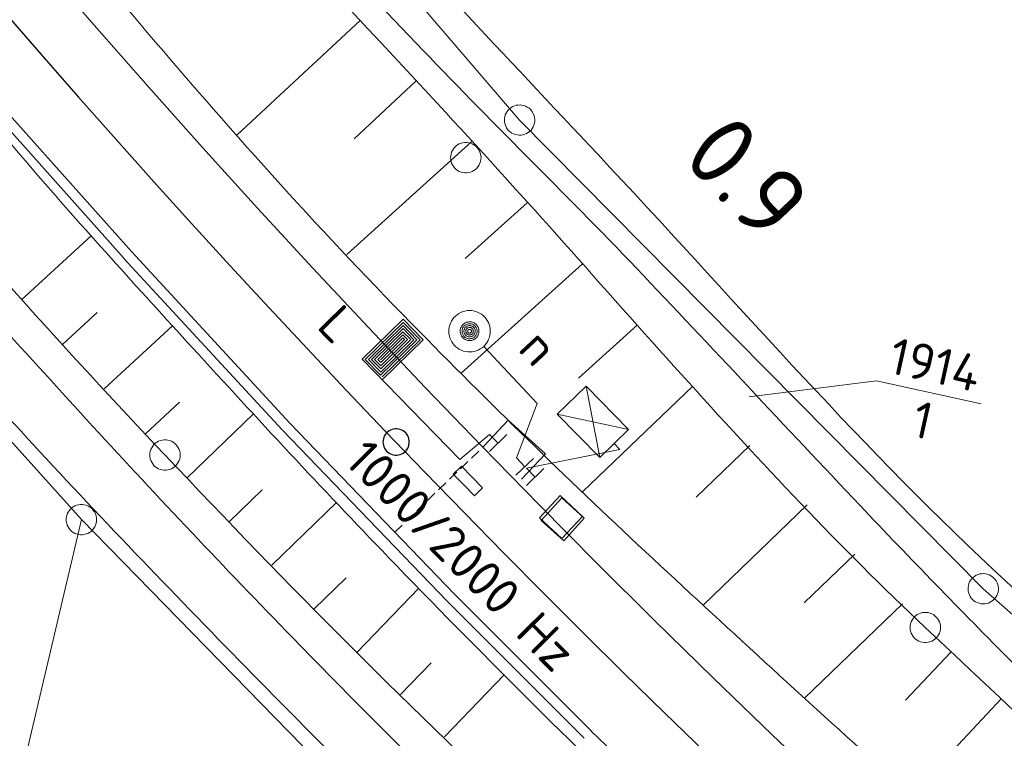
# Model space of a CAD drawing. Header units: metres. Extents: x 3425540 to 3446143, y 5432760 to 5444637.
# Tile 74 of 256: x 3436029 to 3436078, y 5439293 to 5439328. Entities that reach past the tile are written whole.
import ezdxf
from ezdxf.enums import TextEntityAlignment as Align

# ---------------------------------------------------------------- set-up
doc = ezdxf.new("R2010")
doc.units = ezdxf.units.M
doc.linetypes.add('DASHED', pattern=[0.75, 0.5, -0.25])
for name, color, linetype, lineweight in [('B_Bestand', 9, 'Continuous', 18), ('B_Böschung', 9, 'Continuous', 18), ('B_Flurgrenzen', 9, 'Continuous', 18), ('B_Gleisachse', 9, 'Continuous', 25), ('B_Kilometrierung', 9, 'Continuous', 25), ('Bestand Kabeltröge', 9, 'Continuous', 18), ('Bestand_Neu_Strecke 3433', 9, 'Continuous', 18), ('Bestand_Neu_Strecke 3443', 9, 'Continuous', 18)]:
    doc.layers.add(name, color=color, linetype=linetype, lineweight=lineweight)
doc.styles.get("Standard").update_dxf_attribs({"font": 'isocpeur.ttf'})

msp = doc.modelspace()

# ---------------------------------------------------------------- linework, layer by layer
at = {"layer": 'B_Bestand'}
for p, q in [((3436054.767, 5439309.035), (3436052.137, 5439311.854)), ((3436057.863, 5439306.37), (3436057.183, 5439309.899)), ((3436053.753, 5439306.357), (3436054.767, 5439309.035)), ((3436055.767, 5439308.514), (3436059.28, 5439307.756)), ((3436052.427, 5439307.513), (3436050.961, 5439306.279)), ((3436052.417, 5439306.665), (3436053.276, 5439307.503)), ((3436052.846, 5439307.084), (3436052.427, 5439307.513)), ((3436054.249, 5439305.843), (3436058.852, 5439306.776)), ((3436053.723, 5439305.509), (3436054.601, 5439306.328)), ((3436054.162, 5439305.918), (3436053.752, 5439306.357)), ((3436050.635, 5439305.562), (3436051.038, 5439305.954)), ((3436051.038, 5439305.954), (3436052.084, 5439304.879)), ((3436054.24, 5439304.994), (3436055.098, 5439305.833)), ((3436054.669, 5439305.414), (3436054.249, 5439305.842)), ((3436051.158, 5439305.024), (3436050.635, 5439305.562)), ((3436051.681, 5439304.487), (3436051.158, 5439305.024)), ((3436052.084, 5439304.879), (3436051.681, 5439304.487))]:
    msp.add_line(p, q, dxfattribs=at)
for points in [[(3436052.188, 5439313.298), (3436052.11, 5439313.372), (3436052.027, 5439313.438), (3436051.935, 5439313.495), (3436051.839, 5439313.542), (3436051.738, 5439313.578), (3436051.635, 5439313.604), (3436051.529, 5439313.619), (3436051.422, 5439313.622), (3436051.316, 5439313.615), (3436051.21, 5439313.596), (3436051.107, 5439313.567), (3436051.008, 5439313.527), (3436050.914, 5439313.477), (3436050.825, 5439313.417), (3436050.743, 5439313.348), (3436050.669, 5439313.271), (3436050.603, 5439313.186), (3436050.546, 5439313.096), (3436050.499, 5439313), (3436050.463, 5439312.899), (3436050.437, 5439312.795), (3436050.422, 5439312.69), (3436050.418, 5439312.583), (3436050.425, 5439312.476), (3436050.445, 5439312.371), (3436050.474, 5439312.268), (3436050.514, 5439312.169), (3436050.564, 5439312.074), (3436050.624, 5439311.986), (3436050.693, 5439311.903), (3436050.77, 5439311.829), (3436050.854, 5439311.763), (3436050.945, 5439311.707), (3436051.041, 5439311.66), (3436051.142, 5439311.624), (3436051.245, 5439311.597), (3436051.351, 5439311.583), (3436051.458, 5439311.579), (3436051.565, 5439311.586), (3436051.67, 5439311.605), (3436051.773, 5439311.634), (3436051.872, 5439311.675), (3436051.966, 5439311.725), (3436052.055, 5439311.785), (3436052.138, 5439311.854), (3436052.212, 5439311.931), (3436052.278, 5439312.015), (3436052.334, 5439312.106), (3436052.381, 5439312.202), (3436052.418, 5439312.302), (3436052.444, 5439312.406), (3436052.458, 5439312.512), (3436052.462, 5439312.619), (3436052.455, 5439312.726), (3436052.435, 5439312.831), (3436052.406, 5439312.934), (3436052.366, 5439313.033), (3436052.316, 5439313.127), (3436052.256, 5439313.216), (3436052.188, 5439313.298)], [(3436050.961, 5439306.279), (3436046.141, 5439311.217), (3436048.163, 5439313.19), (3436049.149, 5439312.179), (3436047.128, 5439310.206)], [(3436047.13, 5439310.359), (3436048.996, 5439312.181), (3436048.161, 5439313.036), (3436046.295, 5439311.215), (3436047.054, 5439310.437), (3436048.842, 5439312.183), (3436048.159, 5439312.883), (3436046.449, 5439311.213), (3436047.056, 5439310.591), (3436048.689, 5439312.185), (3436048.157, 5439312.729), (3436046.602, 5439311.211), (3436047.058, 5439310.744), (3436048.535, 5439312.186), (3436048.155, 5439312.575), (3436046.756, 5439311.209), (3436047.059, 5439310.898), (3436048.381, 5439312.188), (3436048.154, 5439312.422), (3436046.909, 5439311.207), (3436047.061, 5439311.052), (3436048.228, 5439312.19), (3436048.152, 5439312.268), (3436047.044, 5439311.187)], [(3436051.78, 5439312.918), (3436051.745, 5439312.951), (3436051.706, 5439312.981), (3436051.665, 5439313.007), (3436051.622, 5439313.029), (3436051.576, 5439313.045), (3436051.528, 5439313.057), (3436051.481, 5439313.064), (3436051.432, 5439313.065), (3436051.384, 5439313.062), (3436051.336, 5439313.053), (3436051.289, 5439313.04), (3436051.244, 5439313.022), (3436051.201, 5439312.999), (3436051.16, 5439312.972), (3436051.123, 5439312.94), (3436051.089, 5439312.905), (3436051.06, 5439312.867), (3436051.034, 5439312.826), (3436051.012, 5439312.782), (3436050.996, 5439312.737), (3436050.984, 5439312.689), (3436050.977, 5439312.641), (3436050.976, 5439312.593), (3436050.979, 5439312.545), (3436050.988, 5439312.496), (3436051.001, 5439312.449), (3436051.019, 5439312.405), (3436051.042, 5439312.362), (3436051.069, 5439312.321), (3436051.1, 5439312.284), (3436051.135, 5439312.25), (3436051.174, 5439312.22), (3436051.215, 5439312.194), (3436051.259, 5439312.173), (3436051.304, 5439312.157), (3436051.352, 5439312.145), (3436051.4, 5439312.138), (3436051.448, 5439312.136), (3436051.496, 5439312.14), (3436051.545, 5439312.148), (3436051.591, 5439312.161), (3436051.636, 5439312.18), (3436051.679, 5439312.202), (3436051.72, 5439312.23), (3436051.757, 5439312.261), (3436051.791, 5439312.296), (3436051.821, 5439312.334), (3436051.846, 5439312.376), (3436051.868, 5439312.419), (3436051.884, 5439312.465), (3436051.896, 5439312.513), (3436051.903, 5439312.56), (3436051.904, 5439312.609), (3436051.901, 5439312.657), (3436051.893, 5439312.705), (3436051.879, 5439312.752), (3436051.861, 5439312.797), (3436051.838, 5439312.84), (3436051.811, 5439312.88), (3436051.78, 5439312.918)], [(3436051.712, 5439312.854), (3436051.684, 5439312.881), (3436051.653, 5439312.905), (3436051.62, 5439312.926), (3436051.585, 5439312.943), (3436051.549, 5439312.956), (3436051.511, 5439312.966), (3436051.472, 5439312.971), (3436051.434, 5439312.972), (3436051.395, 5439312.97), (3436051.357, 5439312.963), (3436051.319, 5439312.952), (3436051.283, 5439312.937), (3436051.249, 5439312.919), (3436051.216, 5439312.897), (3436051.187, 5439312.872), (3436051.16, 5439312.845), (3436051.136, 5439312.814), (3436051.115, 5439312.781), (3436051.098, 5439312.746), (3436051.085, 5439312.709), (3436051.075, 5439312.672), (3436051.07, 5439312.633), (3436051.068, 5439312.594), (3436051.071, 5439312.556), (3436051.078, 5439312.517), (3436051.089, 5439312.48), (3436051.103, 5439312.444), (3436051.122, 5439312.41), (3436051.143, 5439312.377), (3436051.168, 5439312.347), (3436051.196, 5439312.32), (3436051.227, 5439312.296), (3436051.26, 5439312.276), (3436051.295, 5439312.259), (3436051.332, 5439312.245), (3436051.369, 5439312.236), (3436051.408, 5439312.231), (3436051.446, 5439312.229), (3436051.485, 5439312.232), (3436051.523, 5439312.239), (3436051.561, 5439312.25), (3436051.597, 5439312.264), (3436051.631, 5439312.282), (3436051.664, 5439312.304), (3436051.694, 5439312.329), (3436051.72, 5439312.357), (3436051.744, 5439312.388), (3436051.765, 5439312.421), (3436051.782, 5439312.455), (3436051.795, 5439312.493), (3436051.805, 5439312.53), (3436051.81, 5439312.569), (3436051.812, 5439312.607), (3436051.809, 5439312.646), (3436051.802, 5439312.684), (3436051.791, 5439312.722), (3436051.777, 5439312.758), (3436051.759, 5439312.792), (3436051.737, 5439312.824), (3436051.712, 5439312.854)], [(3436051.644, 5439312.791), (3436051.623, 5439312.811), (3436051.6, 5439312.829), (3436051.575, 5439312.845), (3436051.549, 5439312.857), (3436051.522, 5439312.868), (3436051.493, 5439312.875), (3436051.464, 5439312.878), (3436051.435, 5439312.879), (3436051.406, 5439312.878), (3436051.377, 5439312.873), (3436051.349, 5439312.864), (3436051.322, 5439312.853), (3436051.297, 5439312.84), (3436051.273, 5439312.823), (3436051.25, 5439312.804), (3436051.23, 5439312.783), (3436051.212, 5439312.761), (3436051.197, 5439312.736), (3436051.183, 5439312.71), (3436051.173, 5439312.682), (3436051.166, 5439312.654), (3436051.163, 5439312.625), (3436051.162, 5439312.596), (3436051.163, 5439312.567), (3436051.168, 5439312.538), (3436051.177, 5439312.51), (3436051.187, 5439312.483), (3436051.201, 5439312.457), (3436051.218, 5439312.433), (3436051.236, 5439312.41), (3436051.257, 5439312.391), (3436051.28, 5439312.373), (3436051.305, 5439312.357), (3436051.331, 5439312.344), (3436051.358, 5439312.334), (3436051.387, 5439312.327), (3436051.416, 5439312.323), (3436051.445, 5439312.322), (3436051.474, 5439312.324), (3436051.503, 5439312.329), (3436051.531, 5439312.337), (3436051.558, 5439312.348), (3436051.584, 5439312.362), (3436051.608, 5439312.378), (3436051.631, 5439312.397), (3436051.65, 5439312.418), (3436051.668, 5439312.441), (3436051.684, 5439312.465), (3436051.697, 5439312.492), (3436051.707, 5439312.519), (3436051.714, 5439312.547), (3436051.717, 5439312.576), (3436051.719, 5439312.605), (3436051.717, 5439312.635), (3436051.712, 5439312.664), (3436051.704, 5439312.692), (3436051.693, 5439312.719), (3436051.679, 5439312.744), (3436051.662, 5439312.768), (3436051.644, 5439312.791)], [(3436051.576, 5439312.728), (3436051.562, 5439312.741), (3436051.547, 5439312.753), (3436051.53, 5439312.763), (3436051.513, 5439312.772), (3436051.495, 5439312.778), (3436051.475, 5439312.783), (3436051.456, 5439312.786), (3436051.437, 5439312.786), (3436051.417, 5439312.785), (3436051.398, 5439312.782), (3436051.379, 5439312.776), (3436051.361, 5439312.769), (3436051.344, 5439312.76), (3436051.328, 5439312.749), (3436051.313, 5439312.736), (3436051.3, 5439312.723), (3436051.288, 5439312.708), (3436051.278, 5439312.691), (3436051.269, 5439312.674), (3436051.262, 5439312.655), (3436051.258, 5439312.636), (3436051.255, 5439312.617), (3436051.254, 5439312.598), (3436051.256, 5439312.578), (3436051.259, 5439312.559), (3436051.265, 5439312.54), (3436051.272, 5439312.522), (3436051.281, 5439312.505), (3436051.292, 5439312.489), (3436051.304, 5439312.474), (3436051.318, 5439312.46), (3436051.333, 5439312.449), (3436051.35, 5439312.438), (3436051.368, 5439312.43), (3436051.386, 5439312.423), (3436051.405, 5439312.419), (3436051.424, 5439312.416), (3436051.443, 5439312.415), (3436051.463, 5439312.417), (3436051.482, 5439312.42), (3436051.501, 5439312.425), (3436051.519, 5439312.433), (3436051.536, 5439312.442), (3436051.552, 5439312.453), (3436051.567, 5439312.465), (3436051.58, 5439312.479), (3436051.592, 5439312.494), (3436051.602, 5439312.511), (3436051.611, 5439312.528), (3436051.618, 5439312.547), (3436051.622, 5439312.565), (3436051.625, 5439312.585), (3436051.626, 5439312.604), (3436051.624, 5439312.623), (3436051.621, 5439312.642), (3436051.616, 5439312.661), (3436051.608, 5439312.68), (3436051.599, 5439312.697), (3436051.589, 5439312.712), (3436051.576, 5439312.728)], [(3436051.508, 5439312.664), (3436051.501, 5439312.671), (3436051.494, 5439312.677), (3436051.485, 5439312.682), (3436051.476, 5439312.686), (3436051.467, 5439312.69), (3436051.458, 5439312.692), (3436051.448, 5439312.693), (3436051.439, 5439312.694), (3436051.428, 5439312.693), (3436051.419, 5439312.691), (3436051.41, 5439312.688), (3436051.401, 5439312.685), (3436051.392, 5439312.68), (3436051.384, 5439312.675), (3436051.377, 5439312.668), (3436051.37, 5439312.662), (3436051.364, 5439312.654), (3436051.359, 5439312.646), (3436051.351, 5439312.628), (3436051.349, 5439312.619), (3436051.348, 5439312.609), (3436051.347, 5439312.599), (3436051.348, 5439312.589), (3436051.352, 5439312.571), (3436051.356, 5439312.561), (3436051.36, 5439312.553), (3436051.366, 5439312.545), (3436051.372, 5439312.537), (3436051.379, 5439312.531), (3436051.386, 5439312.525), (3436051.395, 5439312.52), (3436051.404, 5439312.515), (3436051.413, 5439312.512), (3436051.422, 5439312.51), (3436051.432, 5439312.508), (3436051.441, 5439312.508), (3436051.452, 5439312.509), (3436051.461, 5439312.51), (3436051.47, 5439312.513), (3436051.479, 5439312.517), (3436051.488, 5439312.521), (3436051.496, 5439312.527), (3436051.504, 5439312.533), (3436051.51, 5439312.54), (3436051.516, 5439312.547), (3436051.521, 5439312.556), (3436051.529, 5439312.574), (3436051.531, 5439312.583), (3436051.533, 5439312.593), (3436051.533, 5439312.602), (3436051.532, 5439312.612), (3436051.53, 5439312.622), (3436051.528, 5439312.631), (3436051.52, 5439312.649), (3436051.514, 5439312.657), (3436051.508, 5439312.664)], [(3436058.852, 5439306.776), (3436058.571, 5439307.063), (3436059.28, 5439307.756), (3436057.183, 5439309.899), (3436055.767, 5439308.514), (3436057.863, 5439306.37), (3436058.571, 5439307.063)], [(3436052.161, 5439306.952), (3436053.346, 5439308.209), (3436055.178, 5439306.552), (3436054, 5439305.315)], [(3436055.91, 5439304.496), (3436057.007, 5439303.472), (3436055.984, 5439302.376), (3436054.887, 5439303.399), (3436055.91, 5439304.496)], [(3436055.986, 5439304.386), (3436057.095, 5439303.378), (3436056.088, 5439302.27), (3436054.979, 5439303.277), (3436055.986, 5439304.386)]]:
    msp.add_lwpolyline(points, dxfattribs=at)
for points, knots in [([(3436243.48, 5439185.827), (3436242.869, 5439186.295), (3436242.258, 5439186.763), (3436241.647, 5439187.231), (3436240.395, 5439188.19), (3436238.906, 5439188.796), (3436237.476, 5439189.466), (3436235.168, 5439190.549), (3436232.736, 5439191.351), (3436230.475, 5439192.521), (3436224.97, 5439195.37), (3436219.582, 5439198.445), (3436214.088, 5439201.312), (3436207.498, 5439204.752), (3436200.694, 5439207.8), (3436194.245, 5439211.5), (3436191.09, 5439213.31), (3436187.939, 5439215.127), (3436184.786, 5439216.939), (3436181.112, 5439219.051), (3436177.436, 5439221.159), (3436173.763, 5439223.272), (3436169.942, 5439225.471), (3436166.278, 5439227.933), (3436162.59, 5439230.35), (3436159.323, 5439232.491), (3436156.065, 5439234.642), (3436152.833, 5439236.833), (3436149.199, 5439239.297), (3436145.591, 5439241.798), (3436141.995, 5439244.317), (3436136.531, 5439248.145), (3436131.118, 5439252.04), (3436125.758, 5439256.014), (3436121.065, 5439259.494), (3436116.454, 5439263.078), (3436111.905, 5439266.744), (3436108.909, 5439269.159), (3436105.949, 5439271.614), (3436103, 5439274.085), (3436098.586, 5439277.785), (3436094.213, 5439281.528), (3436089.89, 5439285.336), (3436085.88, 5439288.868), (3436081.967, 5439292.503), (3436078.197, 5439296.289), (3436075.665, 5439298.832), (3436073.17, 5439301.407), (3436070.698, 5439304.007), (3436067.006, 5439307.89), (3436063.374, 5439311.83), (3436059.675, 5439315.705), (3436056.098, 5439319.452), (3436052.374, 5439323.056), (3436048.801, 5439326.806), (3436044.967, 5439330.83), (3436041.229, 5439334.94), (3436037.502, 5439339.063), (3436033.973, 5439342.967), (3436030.513, 5439346.925), (3436027.075, 5439350.91), (3436023.264, 5439355.329), (3436019.551, 5439359.824), (3436016.069, 5439364.512), (3436011.085, 5439371.224), (3436006.39, 5439378.119), (3436001.768, 5439385.076), (3435996.807, 5439392.544), (3435991.931, 5439400.054), (3435987.11, 5439407.613), (3435983.061, 5439413.963), (3435978.851, 5439420.231), (3435975.434, 5439426.942), (3435972.075, 5439433.538), (3435968.857, 5439440.194), (3435965.601, 5439446.836), (3435963.135, 5439451.866), (3435960.398, 5439456.773), (3435958.237, 5439461.941), (3435956.405, 5439466.321), (3435954.574, 5439470.701), (3435952.742, 5439475.081)], [0, 0, 0, 0, 0.0055, 0.0055, 0.0055, 0.016774, 0.016774, 0.016774, 0.034971, 0.034971, 0.034971, 0.079272, 0.079272, 0.079272, 0.13241, 0.13241, 0.13241, 0.158404, 0.158404, 0.158404, 0.188689, 0.188689, 0.188689, 0.220198, 0.220198, 0.220198, 0.248105, 0.248105, 0.248105, 0.279482, 0.279482, 0.279482, 0.327155, 0.327155, 0.327155, 0.368899, 0.368899, 0.368899, 0.396392, 0.396392, 0.396392, 0.437548, 0.437548, 0.437548, 0.475716, 0.475716, 0.475716, 0.501352, 0.501352, 0.501352, 0.539643, 0.539643, 0.539643, 0.576663, 0.576663, 0.576663, 0.616376, 0.616376, 0.616376, 0.653974, 0.653974, 0.653974, 0.695657, 0.695657, 0.695657, 0.755328, 0.755328, 0.755328, 0.819374, 0.819374, 0.819374, 0.873171, 0.873171, 0.873171, 0.926037, 0.926037, 0.926037, 0.96607, 0.96607, 0.96607, 1, 1, 1, 1]), ([(3436241.291, 5439164.688), (3436239.995, 5439165.728), (3436238.698, 5439166.767), (3436237.402, 5439167.806), (3436235.418, 5439169.397), (3436233.322, 5439170.837), (3436231.217, 5439172.274), (3436228.849, 5439173.891), (3436226.43, 5439175.416), (3436223.887, 5439176.742), (3436221.929, 5439177.763), (3436219.948, 5439178.721), (3436217.931, 5439179.607), (3436214.69, 5439181.031), (3436211.451, 5439182.458), (3436208.195, 5439183.846), (3436205.677, 5439184.919), (3436203.157, 5439185.987), (3436200.636, 5439187.054), (3436197.704, 5439188.295), (3436194.743, 5439189.464), (3436191.816, 5439190.72), (3436188.614, 5439192.095), (3436185.523, 5439193.711), (3436182.424, 5439195.304), (3436178.124, 5439197.515), (3436173.808, 5439199.692), (3436169.597, 5439202.064), (3436166.711, 5439203.69), (3436163.829, 5439205.322), (3436160.946, 5439206.953), (3436156.095, 5439209.699), (3436151.242, 5439212.439), (3436146.4, 5439215.202), (3436141.854, 5439217.796), (3436137.499, 5439220.707), (3436133.114, 5439223.566), (3436128.659, 5439226.471), (3436124.222, 5439229.395), (3436119.827, 5439232.388), (3436116.631, 5439234.565), (3436113.467, 5439236.784), (3436110.321, 5439239.033), (3436107.388, 5439241.13), (3436104.48, 5439243.259), (3436101.616, 5439245.45), (3436098.497, 5439247.836), (3436095.421, 5439250.273), (3436092.375, 5439252.75), (3436088.187, 5439256.157), (3436084.031, 5439259.598), (3436079.891, 5439263.062), (3436075.611, 5439266.643), (3436071.364, 5439270.257), (3436067.177, 5439273.947), (3436064.014, 5439276.735), (3436060.948, 5439279.627), (3436057.9, 5439282.54), (3436052.759, 5439287.454), (3436047.654, 5439292.396), (3436042.701, 5439297.499), (3436039.37, 5439300.931), (3436036.081, 5439304.399), (3436032.851, 5439307.924), (3436029.673, 5439311.392), (3436026.516, 5439314.879), (3436023.343, 5439318.351), (3436020.609, 5439321.343), (3436017.8, 5439324.263), (3436015.097, 5439327.287), (3436011.271, 5439331.568), (3436007.895, 5439336.223), (3436004.445, 5439340.808), (3436001.244, 5439345.062), (3435998.067, 5439349.333), (3435994.858, 5439353.58), (3435991.046, 5439358.626), (3435987.214, 5439363.657), (3435983.404, 5439368.704), (3435980.049, 5439373.148), (3435976.746, 5439377.629), (3435973.439, 5439382.109), (3435970.154, 5439386.56), (3435966.986, 5439391.091), (3435963.818, 5439395.629), (3435961.929, 5439398.335), (3435960.092, 5439401.076), (3435958.455, 5439403.945), (3435956.267, 5439407.779), (3435954.248, 5439411.692), (3435952.271, 5439415.632), (3435950.149, 5439419.862), (3435948.154, 5439424.154), (3435945.97, 5439428.35), (3435945.118, 5439429.987), (3435944.267, 5439431.623), (3435943.415, 5439433.259)], [0, 0, 0, 0, 0.012174, 0.012174, 0.012174, 0.030809, 0.030809, 0.030809, 0.051775, 0.051775, 0.051775, 0.067917, 0.067917, 0.067917, 0.093851, 0.093851, 0.093851, 0.113906, 0.113906, 0.113906, 0.137234, 0.137234, 0.137234, 0.162759, 0.162759, 0.162759, 0.198171, 0.198171, 0.198171, 0.22244, 0.22244, 0.22244, 0.263281, 0.263281, 0.263281, 0.301624, 0.301624, 0.301624, 0.340577, 0.340577, 0.340577, 0.368904, 0.368904, 0.368904, 0.395316, 0.395316, 0.395316, 0.424078, 0.424078, 0.424078, 0.463625, 0.463625, 0.463625, 0.504502, 0.504502, 0.504502, 0.535386, 0.535386, 0.535386, 0.58747, 0.58747, 0.58747, 0.622498, 0.622498, 0.622498, 0.656962, 0.656962, 0.656962, 0.686659, 0.686659, 0.686659, 0.728698, 0.728698, 0.728698, 0.767702, 0.767702, 0.767702, 0.814037, 0.814037, 0.814037, 0.854831, 0.854831, 0.854831, 0.895359, 0.895359, 0.895359, 0.919526, 0.919526, 0.919526, 0.951819, 0.951819, 0.951819, 0.986484, 0.986484, 0.986484, 1, 1, 1, 1]), ([(3436252.509, 5439148.589), (3436251.555, 5439150.041), (3436250.6, 5439151.492), (3436249.646, 5439152.943), (3436248.013, 5439155.426), (3436245.343, 5439157.042), (3436243.118, 5439159.015), (3436241.254, 5439160.668), (3436239.395, 5439162.317), (3436237.506, 5439163.942), (3436235.547, 5439165.628), (3436233.52, 5439167.213), (3436231.435, 5439168.753), (3436228.501, 5439170.921), (3436225.44, 5439172.904), (3436222.158, 5439174.482), (3436219.242, 5439175.884), (3436216.299, 5439177.196), (3436213.339, 5439178.492), (3436210.485, 5439179.742), (3436207.628, 5439180.975), (3436204.749, 5439182.159), (3436202.036, 5439183.275), (3436199.067, 5439183.708), (3436196.388, 5439184.909), (3436192.613, 5439186.601), (3436188.903, 5439188.42), (3436185.198, 5439190.258), (3436178.801, 5439193.431), (3436172.408, 5439196.59), (3436166.071, 5439199.882), (3436158.784, 5439203.667), (3436151.668, 5439207.749), (3436144.654, 5439212.027), (3436136.854, 5439216.784), (3436129.166, 5439221.691), (3436121.662, 5439226.892), (3436118.396, 5439229.156), (3436115.157, 5439231.453), (3436111.927, 5439233.767), (3436108.083, 5439236.521), (3436104.23, 5439239.257), (3436100.473, 5439242.131), (3436097.229, 5439244.613), (3436094.099, 5439247.235), (3436090.997, 5439249.889), (3436086.408, 5439253.815), (3436081.828, 5439257.749), (3436077.253, 5439261.69), (3436072.966, 5439265.383), (3436068.681, 5439269.076), (3436064.424, 5439272.804), (3436060.684, 5439276.08), (3436057.115, 5439279.543), (3436053.543, 5439283.002), (3436049.463, 5439286.953), (3436045.417, 5439290.934), (3436041.436, 5439294.984), (3436037.763, 5439298.722), (3436034.12, 5439302.486), (3436030.556, 5439306.327), (3436027.246, 5439309.894), (3436023.977, 5439313.496), (3436020.706, 5439317.098), (3436017.779, 5439320.322), (3436014.861, 5439323.552), (3436012, 5439326.837), (3436009.693, 5439329.487), (3436007.503, 5439332.236), (3436005.386, 5439335.037), (3436001.867, 5439339.692), (3435998.37, 5439344.363), (3435994.849, 5439349.015), (3435990.917, 5439354.21), (3435986.984, 5439359.403), (3435983.052, 5439364.598), (3435979.689, 5439369.042), (3435976.342, 5439373.497), (3435972.994, 5439377.952), (3435968.195, 5439384.337), (3435963.34, 5439390.724), (3435959.365, 5439397.659), (3435955.911, 5439403.686), (3435952.602, 5439409.781), (3435949.286, 5439415.877), (3435946.996, 5439420.088), (3435944.705, 5439424.298), (3435942.415, 5439428.508)], [0, 0, 0, 0, 0.012229, 0.012229, 0.012229, 0.033152, 0.033152, 0.033152, 0.050678, 0.050678, 0.050678, 0.068857, 0.068857, 0.068857, 0.094445, 0.094445, 0.094445, 0.117181, 0.117181, 0.117181, 0.1391, 0.1391, 0.1391, 0.159756, 0.159756, 0.159756, 0.188863, 0.188863, 0.188863, 0.239112, 0.239112, 0.239112, 0.296893, 0.296893, 0.296893, 0.361146, 0.361146, 0.361146, 0.389115, 0.389115, 0.389115, 0.422399, 0.422399, 0.422399, 0.45114, 0.45114, 0.45114, 0.493653, 0.493653, 0.493653, 0.533487, 0.533487, 0.533487, 0.568485, 0.568485, 0.568485, 0.60846, 0.60846, 0.60846, 0.645346, 0.645346, 0.645346, 0.6796, 0.6796, 0.6796, 0.710257, 0.710257, 0.710257, 0.73498, 0.73498, 0.73498, 0.77606, 0.77606, 0.77606, 0.821928, 0.821928, 0.821928, 0.861163, 0.861163, 0.861163, 0.917394, 0.917394, 0.917394, 0.966255, 0.966255, 0.966255, 1, 1, 1, 1]), ([(3435991.783, 5439406.568), (3435998.934, 5439395.628), (3436006.084, 5439384.688), (3436013.235, 5439373.747), (3436018.539, 5439365.632), (3436024.369, 5439357.837), (3436030.812, 5439350.575), (3436039.623, 5439340.644), (3436048.676, 5439330.986), (3436057.76, 5439321.324), (3436064.213, 5439314.46), (3436070.363, 5439307.295), (3436077.251, 5439300.871), (3436083.799, 5439294.764), (3436090.404, 5439288.721), (3436096.974, 5439282.639), (3436099.032, 5439280.735), (3436101.085, 5439278.825), (3436103.144, 5439276.921), (3436107.913, 5439272.511), (3436112.969, 5439268.398), (3436118.263, 5439264.627), (3436123.742, 5439260.725), (3436129.259, 5439256.89), (3436134.798, 5439253.079), (3436142.969, 5439247.458), (3436151.135, 5439241.836), (3436159.346, 5439236.272), (3436163.905, 5439233.183), (3436168.538, 5439230.21), (3436173.193, 5439227.264), (3436176.987, 5439224.863), (3436180.8, 5439222.49), (3436184.737, 5439220.334), (3436191.442, 5439216.664), (3436198.186, 5439213.072), (3436204.895, 5439209.411), (3436208.348, 5439207.527), (3436211.801, 5439205.645), (3436215.248, 5439203.749), (3436216.573, 5439203.02), (3436217.887, 5439202.271), (3436219.196, 5439201.514), (3436220.969, 5439200.489), (3436222.724, 5439199.431), (3436224.485, 5439198.385), (3436226.032, 5439197.467), (3436227.532, 5439196.482), (3436229.088, 5439195.563), (3436230.283, 5439194.857), (3436231.604, 5439194.342), (3436232.961, 5439194.073), (3436233.889, 5439193.89), (3436234.816, 5439193.706), (3436235.744, 5439193.522)], [0, 0, 0, 0, 0.119261, 0.119261, 0.119261, 0.207723, 0.207723, 0.207723, 0.328694, 0.328694, 0.328694, 0.414628, 0.414628, 0.414628, 0.496322, 0.496322, 0.496322, 0.521909, 0.521909, 0.521909, 0.581179, 0.581179, 0.581179, 0.642523, 0.642523, 0.642523, 0.733012, 0.733012, 0.733012, 0.783257, 0.783257, 0.783257, 0.82421, 0.82421, 0.82421, 0.893945, 0.893945, 0.893945, 0.929837, 0.929837, 0.929837, 0.943635, 0.943635, 0.943635, 0.962327, 0.962327, 0.962327, 0.978749, 0.978749, 0.978749, 0.991371, 0.991371, 0.991371, 1, 1, 1, 1])]:
    msp.add_open_spline(points, degree=3, knots=knots, dxfattribs=at)
at = {"layer": 'B_Böschung'}
for p, q in [((3436046.043, 5439327.919), (3436039.981, 5439322.276)), ((3436048.811, 5439324.946), (3436045.746, 5439322.093)), ((3436051.555, 5439321.95), (3436045.386, 5439316.378)), ((3436054.274, 5439318.931), (3436051.221, 5439316.182)), ((3436029.352, 5439314.17), (3436032.785, 5439317.308)), ((3436056.992, 5439315.912), (3436051.024, 5439310.539)), ((3436031.385, 5439311.963), (3436033.08, 5439313.524)), ((3436033.417, 5439309.757), (3436036.793, 5439312.867)), ((3436059.71, 5439312.892), (3436056.809, 5439310.28)), ((3436062.449, 5439309.892), (3436057.011, 5439304.685)), ((3436035.45, 5439307.55), (3436037.134, 5439309.103)), ((3436037.512, 5439305.372), (3436040.781, 5439308.529)), ((3436065.269, 5439306.967), (3436062.622, 5439304.417)), ((3436039.601, 5439303.22), (3436041.207, 5439304.777)), ((3436041.69, 5439301.067), (3436044.876, 5439304.158)), ((3436068.088, 5439304.042), (3436062.962, 5439299.101)), ((3436070.438, 5439301.605), (3436067.947, 5439299.203)), ((3436043.779, 5439298.914), (3436045.36, 5439300.447)), ((3436045.877, 5439296.77), (3436048.94, 5439299.932)), ((3436072.788, 5439299.167), (3436067.963, 5439294.517)), ((3436075.199, 5439296.792), (3436072.946, 5439294.418)), ((3436048.039, 5439294.69), (3436049.538, 5439296.247)), ((3436050.201, 5439292.61), (3436053.141, 5439295.666)), ((3436077.666, 5439294.474), (3436073.235, 5439289.762))]:
    msp.add_line(p, q, dxfattribs=at)
for points, knots in [([(3435952.762, 5439475.241), (3435954.644, 5439470.74), (3435956.526, 5439466.238), (3435958.408, 5439461.736), (3435963.392, 5439449.815), (3435969.515, 5439438.412), (3435975.487, 5439426.938), (3435978.63, 5439420.9), (3435981.891, 5439414.946), (3435985.352, 5439409.081), (3435990.916, 5439399.652), (3435996.728, 5439390.401), (3436003.001, 5439381.433), (3436007.301, 5439375.285), (3436011.743, 5439369.26), (3436016.213, 5439363.238), (3436020.651, 5439357.259), (3436024.816, 5439351.056), (3436029.803, 5439345.525), (3436036.539, 5439338.055), (3436043.43, 5439330.745), (3436050.27, 5439323.378), (3436058.139, 5439314.903), (3436065.489, 5439305.914), (3436073.917, 5439297.996), (3436081.747, 5439290.64), (3436089.576, 5439283.284), (3436097.406, 5439275.928)], [0, 0, 0, 0, 0.058907, 0.058907, 0.058907, 0.214902, 0.214902, 0.214902, 0.297001, 0.297001, 0.297001, 0.429002, 0.429002, 0.429002, 0.519492, 0.519492, 0.519492, 0.609337, 0.609337, 0.609337, 0.730694, 0.730694, 0.730694, 0.870299, 0.870299, 0.870299, 1, 1, 1, 1]), ([(3435948.938, 5439457.872), (3435949.957, 5439455.685), (3435950.977, 5439453.498), (3435951.996, 5439451.31), (3435954.472, 5439445.997), (3435957.127, 5439440.77), (3435959.782, 5439435.541), (3435962.463, 5439430.261), (3435965.186, 5439425.001), (3435968.185, 5439419.895), (3435971.289, 5439414.611), (3435974.502, 5439409.394), (3435977.631, 5439404.126), (3435979.472, 5439401.026), (3435981.266, 5439397.899), (3435983.119, 5439394.804), (3435985.315, 5439391.137), (3435987.736, 5439387.615), (3435990.139, 5439384.078), (3435994.042, 5439378.333), (3435997.994, 5439372.635), (3436002.248, 5439367.142), (3436005.141, 5439363.406), (3436008.163, 5439359.784), (3436011.229, 5439356.193), (3436015.392, 5439351.318), (3436019.713, 5439346.582), (3436023.866, 5439341.701), (3436027.864, 5439337.002), (3436031.554, 5439332.047), (3436035.545, 5439327.336), (3436039.851, 5439322.253), (3436044.314, 5439317.314), (3436048.989, 5439312.564), (3436052.74, 5439308.753), (3436056.558, 5439305.023), (3436060.477, 5439301.391), (3436064.388, 5439297.766), (3436068.312, 5439294.159), (3436072.284, 5439290.602), (3436076.753, 5439286.6), (3436081.294, 5439282.683), (3436085.782, 5439278.701), (3436086.649, 5439277.931), (3436087.497, 5439277.143), (3436088.336, 5439276.339), (3436088.762, 5439275.931), (3436089.118, 5439275.457), (3436089.485, 5439274.998), (3436089.706, 5439274.722), (3436089.81, 5439274.364), (3436090.059, 5439274.104), (3436090.283, 5439273.87), (3436090.556, 5439273.711), (3436090.825, 5439273.529), (3436091.219, 5439273.264), (3436091.571, 5439272.827), (3436092.038, 5439272.827), (3436093.059, 5439272.827), (3436094.08, 5439272.827), (3436095.101, 5439272.827)], [0, 0, 0, 0, 0.030285, 0.030285, 0.030285, 0.103855, 0.103855, 0.103855, 0.17815, 0.17815, 0.17815, 0.255047, 0.255047, 0.255047, 0.3003, 0.3003, 0.3003, 0.353926, 0.353926, 0.353926, 0.441022, 0.441022, 0.441022, 0.500263, 0.500263, 0.500263, 0.580699, 0.580699, 0.580699, 0.658148, 0.658148, 0.658148, 0.741705, 0.741705, 0.741705, 0.808744, 0.808744, 0.808744, 0.875652, 0.875652, 0.875652, 0.950932, 0.950932, 0.950932, 0.965485, 0.965485, 0.965485, 0.972872, 0.972872, 0.972872, 0.977317, 0.977317, 0.977317, 0.981324, 0.981324, 0.981324, 0.987186, 0.987186, 0.987186, 1, 1, 1, 1]), ([(3435946.017, 5439444.656), (3435947.258, 5439442.261), (3435948.498, 5439439.866), (3435949.739, 5439437.471), (3435951.301, 5439434.456), (3435952.853, 5439431.436), (3435954.41, 5439428.418), (3435956.882, 5439423.626), (3435959.243, 5439418.779), (3435961.724, 5439413.989), (3435964.44, 5439408.745), (3435967.613, 5439403.753), (3435970.865, 5439398.821), (3435974.351, 5439393.535), (3435977.87, 5439388.283), (3435981.508, 5439383.104), (3435984.15, 5439379.343), (3435986.796, 5439375.588), (3435989.486, 5439371.861), (3435991.017, 5439369.74), (3435992.562, 5439367.63), (3435994.121, 5439365.528), (3435998.2, 5439360.028), (3436002.334, 5439354.572), (3436006.551, 5439349.176), (3436011.453, 5439342.903), (3436016.476, 5439336.732), (3436021.522, 5439330.574), (3436024.245, 5439327.251), (3436026.984, 5439323.944), (3436029.794, 5439320.694), (3436032.401, 5439317.679), (3436035.081, 5439314.73), (3436037.772, 5439311.789), (3436040.953, 5439308.312), (3436044.155, 5439304.858), (3436047.428, 5439301.466), (3436051.898, 5439296.835), (3436056.464, 5439292.305), (3436061.099, 5439287.839), (3436064.859, 5439284.216), (3436068.654, 5439280.634), (3436072.483, 5439277.083), (3436075.642, 5439274.154), (3436078.821, 5439271.248), (3436082.053, 5439268.398), (3436086.61, 5439264.379), (3436091.241, 5439260.451), (3436095.918, 5439256.572), (3436099.549, 5439253.561), (3436103.219, 5439250.601), (3436106.894, 5439247.643), (3436110.946, 5439244.382), (3436114.991, 5439241.116), (3436119.203, 5439238.056), (3436124.541, 5439234.178), (3436130.097, 5439230.637), (3436135.623, 5439227.04), (3436141.572, 5439223.168), (3436147.507, 5439219.289), (3436153.575, 5439215.604), (3436160.857, 5439211.182), (3436168.3, 5439207.054), (3436175.78, 5439202.978), (3436180.547, 5439200.381), (3436185.325, 5439197.815), (3436190.18, 5439195.386), (3436198.919, 5439191.014), (3436207.731, 5439186.811), (3436216.601, 5439182.713), (3436219.62, 5439181.318), (3436222.657, 5439179.971), (3436225.699, 5439178.625), (3436229.364, 5439177.004), (3436233.046, 5439175.448), (3436236.792, 5439174.003), (3436238.49, 5439173.349), (3436240.228, 5439172.807), (3436241.997, 5439172.397), (3436242.982, 5439172.169), (3436243.967, 5439171.941), (3436244.952, 5439171.712)], [0, 0, 0, 0, 0.019513, 0.019513, 0.019513, 0.044078, 0.044078, 0.044078, 0.083087, 0.083087, 0.083087, 0.125792, 0.125792, 0.125792, 0.171564, 0.171564, 0.171564, 0.204808, 0.204808, 0.204808, 0.223733, 0.223733, 0.223733, 0.273264, 0.273264, 0.273264, 0.330844, 0.330844, 0.330844, 0.361916, 0.361916, 0.361916, 0.390748, 0.390748, 0.390748, 0.424833, 0.424833, 0.424833, 0.47138, 0.47138, 0.47138, 0.509147, 0.509147, 0.509147, 0.54031, 0.54031, 0.54031, 0.584255, 0.584255, 0.584255, 0.618374, 0.618374, 0.618374, 0.655997, 0.655997, 0.655997, 0.703678, 0.703678, 0.703678, 0.755005, 0.755005, 0.755005, 0.816602, 0.816602, 0.816602, 0.855857, 0.855857, 0.855857, 0.926519, 0.926519, 0.926519, 0.950571, 0.950571, 0.950571, 0.97955, 0.97955, 0.97955, 0.992685, 0.992685, 0.992685, 1, 1, 1, 1]), ([(3435944.37, 5439437.277), (3435945.442, 5439434.942), (3435946.515, 5439432.607), (3435947.587, 5439430.272), (3435950.35, 5439424.255), (3435953.909, 5439418.637), (3435957.149, 5439412.86), (3435958.861, 5439409.809), (3435960.545, 5439406.745), (3435962.344, 5439403.742), (3435965.021, 5439399.274), (3435967.913, 5439394.946), (3435970.783, 5439390.6), (3435972.251, 5439388.377), (3435973.712, 5439386.151), (3435975.249, 5439383.974), (3435978.017, 5439380.053), (3435980.861, 5439376.19), (3435983.745, 5439372.355), (3435988.087, 5439366.582), (3435992.436, 5439360.815), (3435996.832, 5439355.082), (3436002.71, 5439347.417), (3436008.637, 5439339.792), (3436014.562, 5439332.163), (3436017.056, 5439328.952), (3436019.587, 5439325.773), (3436022.145, 5439322.61), (3436026.658, 5439317.029), (3436031.48, 5439311.718), (3436036.417, 5439306.5), (3436042.47, 5439300.103), (3436048.643, 5439293.843), (3436055.117, 5439287.882), (3436059.202, 5439284.12), (3436063.33, 5439280.415), (3436067.482, 5439276.728), (3436076.581, 5439268.649), (3436085.745, 5439260.662), (3436094.977, 5439252.729), (3436100.452, 5439248.024), (3436105.997, 5439243.372), (3436112.015, 5439239.38), (3436118.682, 5439234.958), (3436125.53, 5439230.839), (3436132.236, 5439226.492), (3436137.731, 5439222.93), (3436143.162, 5439219.27), (3436148.677, 5439215.73), (3436155.575, 5439211.302), (3436162.731, 5439207.314), (3436169.963, 5439203.438), (3436182.057, 5439196.956), (3436194.362, 5439190.993), (3436206.809, 5439185.215), (3436215.41, 5439181.223), (3436224.035, 5439177.34), (3436232.952, 5439174.113), (3436235.259, 5439173.278), (3436237.599, 5439172.573), (3436239.939, 5439171.833), (3436240.634, 5439171.614), (3436241.327, 5439171.41), (3436242.035, 5439171.226), (3436242.469, 5439171.114), (3436242.929, 5439171.129), (3436243.372, 5439171.165), (3436243.66, 5439171.188), (3436243.964, 5439171.217), (3436244.223, 5439171.347), (3436244.466, 5439171.469), (3436244.709, 5439171.591), (3436244.952, 5439171.712)], [0, 0, 0, 0, 0.018715, 0.018715, 0.018715, 0.066943, 0.066943, 0.066943, 0.092421, 0.092421, 0.092421, 0.130339, 0.130339, 0.130339, 0.149739, 0.149739, 0.149739, 0.184685, 0.184685, 0.184685, 0.237298, 0.237298, 0.237298, 0.307648, 0.307648, 0.307648, 0.337259, 0.337259, 0.337259, 0.389512, 0.389512, 0.389512, 0.453578, 0.453578, 0.453578, 0.494007, 0.494007, 0.494007, 0.582612, 0.582612, 0.582612, 0.635161, 0.635161, 0.635161, 0.693378, 0.693378, 0.693378, 0.741085, 0.741085, 0.741085, 0.800762, 0.800762, 0.800762, 0.90056, 0.90056, 0.90056, 0.969517, 0.969517, 0.969517, 0.987361, 0.987361, 0.987361, 0.992658, 0.992658, 0.992658, 0.995908, 0.995908, 0.995908, 0.998021, 0.998021, 0.998021, 1, 1, 1, 1])]:
    msp.add_open_spline(points, degree=3, knots=knots, dxfattribs=at)
at = {"layer": 'B_Flurgrenzen'}
for p, q in [((3436032.577, 5439347.864), (3436053.909, 5439323.012)), ((3436053.909, 5439323.012), (3436076.774, 5439299.904)), ((3436017.882, 5439319.358), (3436032.295, 5439303.314)), ((3436071.515, 5439310.156), (3436065.237, 5439309.369)), ((3436071.515, 5439310.156), (3436076.679, 5439309.014)), ((3436032.295, 5439303.314), (3436017.554, 5439240.845)), ((3436032.295, 5439303.314), (3436047.141, 5439288.139)), ((3436076.774, 5439299.904), (3436101.357, 5439278.305))]:
    msp.add_line(p, q, dxfattribs=at)
for points in [[(3436054.642, 5439322.851), (3436054.656, 5439322.944), (3436054.658, 5439323.034), (3436054.65, 5439323.133), (3436054.627, 5439323.223), (3436054.592, 5439323.309), (3436054.551, 5439323.397), (3436054.501, 5439323.474), (3436054.438, 5439323.543), (3436054.367, 5439323.607), (3436054.287, 5439323.655), (3436054.206, 5439323.697), (3436054.116, 5439323.729), (3436054.024, 5439323.749), (3436053.929, 5439323.758), (3436053.837, 5439323.754), (3436053.744, 5439323.744), (3436053.653, 5439323.716), (3436053.567, 5439323.681), (3436053.49, 5439323.631), (3436053.415, 5439323.569), (3436053.347, 5439323.506), (3436053.289, 5439323.434), (3436053.239, 5439323.348), (3436053.203, 5439323.265), (3436053.177, 5439323.174), (3436053.162, 5439323.081), (3436053.16, 5439322.99), (3436053.169, 5439322.892), (3436053.191, 5439322.802), (3436053.227, 5439322.716), (3436053.268, 5439322.628), (3436053.317, 5439322.551), (3436053.381, 5439322.482), (3436053.451, 5439322.418), (3436053.531, 5439322.37), (3436053.613, 5439322.328), (3436053.702, 5439322.296), (3436053.795, 5439322.276), (3436053.89, 5439322.267), (3436053.981, 5439322.271), (3436054.074, 5439322.28), (3436054.165, 5439322.309), (3436054.251, 5439322.344), (3436054.329, 5439322.393), (3436054.403, 5439322.456), (3436054.472, 5439322.519), (3436054.53, 5439322.591), (3436054.579, 5439322.677), (3436054.615, 5439322.76), (3436054.642, 5439322.851)], [(3436052.004, 5439321.158), (3436051.998, 5439321.252), (3436051.98, 5439321.341), (3436051.951, 5439321.436), (3436051.91, 5439321.518), (3436051.856, 5439321.595), (3436051.797, 5439321.672), (3436051.732, 5439321.737), (3436051.656, 5439321.79), (3436051.573, 5439321.837), (3436051.484, 5439321.867), (3436051.396, 5439321.89), (3436051.301, 5439321.902), (3436051.207, 5439321.902), (3436051.112, 5439321.89), (3436051.024, 5439321.867), (3436050.935, 5439321.837), (3436050.852, 5439321.79), (3436050.776, 5439321.737), (3436050.711, 5439321.672), (3436050.652, 5439321.595), (3436050.598, 5439321.518), (3436050.557, 5439321.436), (3436050.528, 5439321.341), (3436050.51, 5439321.252), (3436050.504, 5439321.158), (3436050.51, 5439321.064), (3436050.528, 5439320.975), (3436050.557, 5439320.88), (3436050.598, 5439320.798), (3436050.652, 5439320.721), (3436050.711, 5439320.644), (3436050.776, 5439320.579), (3436050.852, 5439320.526), (3436050.935, 5439320.479), (3436051.024, 5439320.449), (3436051.112, 5439320.426), (3436051.207, 5439320.414), (3436051.301, 5439320.414), (3436051.396, 5439320.426), (3436051.484, 5439320.449), (3436051.573, 5439320.479), (3436051.656, 5439320.526), (3436051.732, 5439320.579), (3436051.797, 5439320.644), (3436051.856, 5439320.721), (3436051.91, 5439320.798), (3436051.951, 5439320.88), (3436051.98, 5439320.975), (3436051.998, 5439321.064), (3436052.004, 5439321.158)], [(3436037.167, 5439306.5), (3436037.161, 5439306.594), (3436037.143, 5439306.683), (3436037.114, 5439306.778), (3436037.073, 5439306.86), (3436037.019, 5439306.937), (3436036.96, 5439307.014), (3436036.895, 5439307.079), (3436036.819, 5439307.132), (3436036.736, 5439307.179), (3436036.647, 5439307.209), (3436036.559, 5439307.232), (3436036.464, 5439307.244), (3436036.37, 5439307.244), (3436036.275, 5439307.232), (3436036.187, 5439307.209), (3436036.098, 5439307.179), (3436036.015, 5439307.132), (3436035.939, 5439307.079), (3436035.874, 5439307.014), (3436035.815, 5439306.937), (3436035.761, 5439306.86), (3436035.72, 5439306.778), (3436035.691, 5439306.683), (3436035.673, 5439306.594), (3436035.667, 5439306.5), (3436035.673, 5439306.406), (3436035.691, 5439306.317), (3436035.72, 5439306.222), (3436035.761, 5439306.14), (3436035.815, 5439306.063), (3436035.874, 5439305.986), (3436035.939, 5439305.921), (3436036.015, 5439305.868), (3436036.098, 5439305.821), (3436036.187, 5439305.791), (3436036.275, 5439305.768), (3436036.37, 5439305.756), (3436036.464, 5439305.756), (3436036.559, 5439305.768), (3436036.647, 5439305.791), (3436036.736, 5439305.821), (3436036.819, 5439305.868), (3436036.895, 5439305.921), (3436036.96, 5439305.986), (3436037.019, 5439306.063), (3436037.073, 5439306.14), (3436037.114, 5439306.222), (3436037.143, 5439306.317), (3436037.161, 5439306.406), (3436037.167, 5439306.5)], [(3436033.045, 5439303.314), (3436033.039, 5439303.408), (3436033.021, 5439303.497), (3436032.992, 5439303.592), (3436032.951, 5439303.674), (3436032.897, 5439303.751), (3436032.838, 5439303.828), (3436032.773, 5439303.893), (3436032.697, 5439303.946), (3436032.614, 5439303.993), (3436032.525, 5439304.023), (3436032.437, 5439304.046), (3436032.342, 5439304.058), (3436032.248, 5439304.058), (3436032.153, 5439304.046), (3436032.065, 5439304.023), (3436031.976, 5439303.993), (3436031.893, 5439303.946), (3436031.817, 5439303.893), (3436031.752, 5439303.828), (3436031.693, 5439303.751), (3436031.639, 5439303.674), (3436031.598, 5439303.592), (3436031.569, 5439303.497), (3436031.551, 5439303.408), (3436031.545, 5439303.314), (3436031.551, 5439303.22), (3436031.569, 5439303.131), (3436031.598, 5439303.036), (3436031.639, 5439302.954), (3436031.693, 5439302.877), (3436031.752, 5439302.8), (3436031.817, 5439302.735), (3436031.893, 5439302.682), (3436031.976, 5439302.635), (3436032.065, 5439302.605), (3436032.153, 5439302.582), (3436032.248, 5439302.57), (3436032.342, 5439302.57), (3436032.437, 5439302.582), (3436032.525, 5439302.605), (3436032.614, 5439302.635), (3436032.697, 5439302.682), (3436032.773, 5439302.735), (3436032.838, 5439302.8), (3436032.897, 5439302.877), (3436032.951, 5439302.954), (3436032.992, 5439303.036), (3436033.021, 5439303.131), (3436033.039, 5439303.22), (3436033.045, 5439303.314)], [(3436077.507, 5439299.743), (3436077.521, 5439299.836), (3436077.523, 5439299.926), (3436077.515, 5439300.025), (3436077.492, 5439300.115), (3436077.457, 5439300.201), (3436077.416, 5439300.289), (3436077.366, 5439300.366), (3436077.303, 5439300.435), (3436077.232, 5439300.499), (3436077.152, 5439300.547), (3436077.071, 5439300.589), (3436076.981, 5439300.621), (3436076.889, 5439300.641), (3436076.794, 5439300.65), (3436076.702, 5439300.646), (3436076.609, 5439300.636), (3436076.518, 5439300.608), (3436076.432, 5439300.573), (3436076.355, 5439300.523), (3436076.28, 5439300.461), (3436076.212, 5439300.398), (3436076.154, 5439300.326), (3436076.104, 5439300.24), (3436076.068, 5439300.157), (3436076.042, 5439300.066), (3436076.027, 5439299.973), (3436076.025, 5439299.882), (3436076.034, 5439299.784), (3436076.056, 5439299.694), (3436076.092, 5439299.608), (3436076.133, 5439299.52), (3436076.182, 5439299.443), (3436076.246, 5439299.374), (3436076.316, 5439299.31), (3436076.396, 5439299.262), (3436076.478, 5439299.22), (3436076.567, 5439299.188), (3436076.66, 5439299.168), (3436076.755, 5439299.159), (3436076.846, 5439299.163), (3436076.939, 5439299.172), (3436077.03, 5439299.201), (3436077.116, 5439299.236), (3436077.194, 5439299.285), (3436077.268, 5439299.348), (3436077.337, 5439299.411), (3436077.395, 5439299.483), (3436077.444, 5439299.569), (3436077.48, 5439299.652), (3436077.507, 5439299.743)], [(3436074.667, 5439297.996), (3436074.661, 5439298.09), (3436074.643, 5439298.179), (3436074.614, 5439298.274), (3436074.573, 5439298.356), (3436074.519, 5439298.433), (3436074.46, 5439298.51), (3436074.395, 5439298.575), (3436074.319, 5439298.628), (3436074.236, 5439298.675), (3436074.147, 5439298.705), (3436074.059, 5439298.728), (3436073.964, 5439298.74), (3436073.87, 5439298.74), (3436073.775, 5439298.728), (3436073.687, 5439298.705), (3436073.598, 5439298.675), (3436073.515, 5439298.628), (3436073.439, 5439298.575), (3436073.374, 5439298.51), (3436073.315, 5439298.433), (3436073.261, 5439298.356), (3436073.22, 5439298.274), (3436073.191, 5439298.179), (3436073.173, 5439298.09), (3436073.167, 5439297.996), (3436073.173, 5439297.902), (3436073.191, 5439297.813), (3436073.22, 5439297.718), (3436073.261, 5439297.636), (3436073.315, 5439297.559), (3436073.374, 5439297.482), (3436073.439, 5439297.417), (3436073.515, 5439297.364), (3436073.598, 5439297.317), (3436073.687, 5439297.287), (3436073.775, 5439297.264), (3436073.87, 5439297.252), (3436073.964, 5439297.252), (3436074.059, 5439297.264), (3436074.147, 5439297.287), (3436074.236, 5439297.317), (3436074.319, 5439297.364), (3436074.395, 5439297.417), (3436074.46, 5439297.482), (3436074.519, 5439297.559), (3436074.573, 5439297.636), (3436074.614, 5439297.718), (3436074.643, 5439297.813), (3436074.661, 5439297.902), (3436074.667, 5439297.996)]]:
    msp.add_lwpolyline(points, dxfattribs=at)
at = {"layer": 'B_Gleisachse'}
msp.add_arc((3436444.766, 5439687.842), 550.005, 193.46994, 269.09501, dxfattribs=at)
at = {"layer": 'B_Kilometrierung'}
msp.add_lwpolyline([(3436048.469, 5439307.14), (3436048.464, 5439307.222), (3436048.449, 5439307.304), (3436048.423, 5439307.381), (3436048.387, 5439307.452), (3436048.346, 5439307.524), (3436048.295, 5439307.585), (3436048.234, 5439307.642), (3436048.167, 5439307.688), (3436048.095, 5439307.729), (3436048.019, 5439307.759), (3436047.942, 5439307.78), (3436047.86, 5439307.79), (3436047.778, 5439307.79), (3436047.696, 5439307.78), (3436047.619, 5439307.759), (3436047.543, 5439307.729), (3436047.471, 5439307.688), (3436047.404, 5439307.642), (3436047.343, 5439307.585), (3436047.292, 5439307.524), (3436047.251, 5439307.452), (3436047.215, 5439307.381), (3436047.189, 5439307.304), (3436047.174, 5439307.222), (3436047.169, 5439307.14), (3436047.174, 5439307.058), (3436047.189, 5439306.976), (3436047.215, 5439306.899), (3436047.251, 5439306.828), (3436047.292, 5439306.756), (3436047.343, 5439306.695), (3436047.404, 5439306.638), (3436047.471, 5439306.592), (3436047.543, 5439306.551), (3436047.619, 5439306.521), (3436047.696, 5439306.5), (3436047.778, 5439306.49), (3436047.86, 5439306.49), (3436047.942, 5439306.5), (3436048.019, 5439306.521), (3436048.095, 5439306.551), (3436048.167, 5439306.592), (3436048.234, 5439306.638), (3436048.295, 5439306.695), (3436048.346, 5439306.756), (3436048.387, 5439306.828), (3436048.423, 5439306.899), (3436048.449, 5439306.976), (3436048.464, 5439307.058), (3436048.469, 5439307.14)], dxfattribs=at)
at = {"layer": 'Bestand Kabeltröge'}
for p, q in [((3436026.351, 5439325.2), (3436034.389, 5439316.196)), ((3436026.723, 5439325.532), (3436034.761, 5439316.528)), ((3436034.759, 5439316.532), (3436042.573, 5439308.072)), ((3436034.391, 5439316.192), (3436042.205, 5439307.732)), ((3436042.209, 5439307.728), (3436050.339, 5439299.295)), ((3436042.569, 5439308.076), (3436050.699, 5439299.643)), ((3436050.696, 5439299.646), (3436057.448, 5439292.888)), ((3436050.342, 5439299.292), (3436057.094, 5439292.534)), ((3436057.444, 5439292.892), (3436066.161, 5439284.566))]:
    msp.add_line(p, q, dxfattribs=at)
at = {"layer": 'Bestand_Neu_Strecke 3433', "linetype": 'DASHED', "flags": 128}
msp.add_lwpolyline([(3436047.751, 5439302.701), (3436052.161, 5439306.952)], dxfattribs=at)
at = {"layer": 'Bestand_Neu_Strecke 3443', "linetype": 'Continuous', "lineweight": 15}
msp.add_arc((3436444.766, 5439687.842), 547.105, 193.46994, 248.02281, dxfattribs=at)

# ---------------------------------------------------------------- texts
at = {"layer": 'B_Bestand'}
for s, rotation, p in [('L', 314.3067, (3436044.928, 5439312.968)), ('n', 313.0085, (3436054.862, 5439311.815)), ('1000/2000 Hz', 314.8208, (3436051.025, 5439301.545))]:
    msp.add_text(s, height=1.8, rotation=rotation, dxfattribs=at).set_placement(p, align=Align.MIDDLE)
at = {"layer": 'B_Flurgrenzen'}
msp.add_text('1914', height=1.8, rotation=347.535, dxfattribs=at).set_placement((3436074.205, 5439310.073), align=Align.CENTER)
msp.add_text('1', height=1.8, rotation=347.535, dxfattribs=at).set_placement((3436073.989, 5439309.097), align=Align.TOP_CENTER)
at = {"layer": 'B_Kilometrierung'}
msp.add_text('0.9', height=3.499, rotation=313.5282, dxfattribs=at).set_placement((3436065.128, 5439320.18), align=Align.MIDDLE)

doc.saveas('drawing.dxf')
